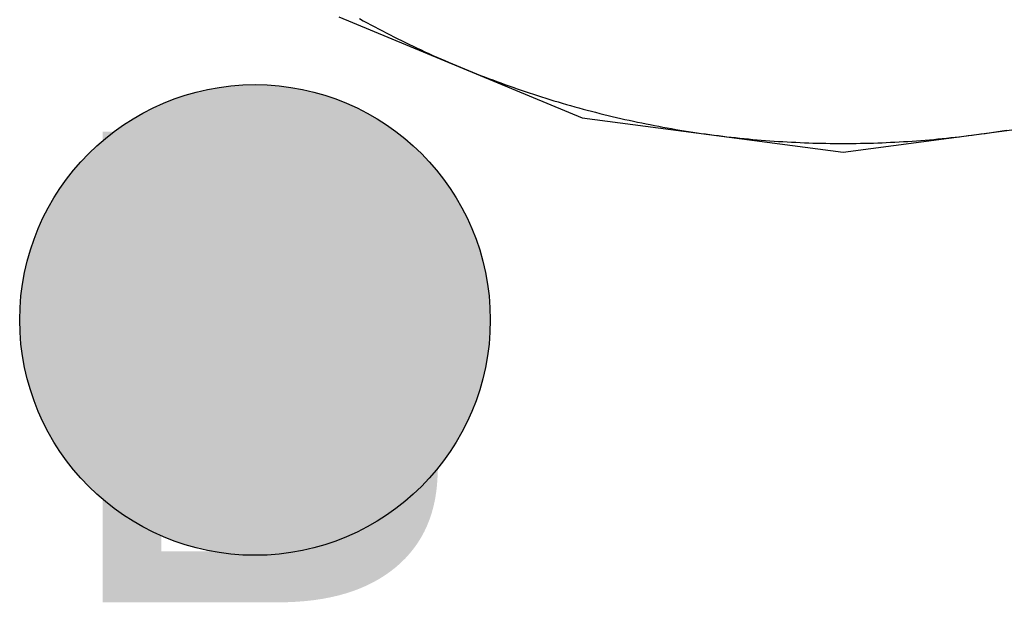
# Model space of a CAD drawing. Header units: millimetres. Extents: x -1.5 to 11.1, y -3 to 5.
# Tile 145 of 256: x 0.215 to 0.2568, y 2.838 to 2.8628. Entities that reach past the tile are written whole.
import ezdxf

# ---------------------------------------------------------------- set-up
doc = ezdxf.new("R2010")
doc.units = ezdxf.units.MM
doc.header["$MEASUREMENT"] = 0
for name, color, linetype, true_color in [('BottomLayer', 5, 'Continuous', 0x0000ff), ('DrillDrawing', 1, 'Continuous', 0xff0000), ('Metal_2', 7, 'Continuous', 0x7f0000), ('Metal_3', 7, 'Continuous', 0x3f7f00), ('TopLayer', 1, 'Continuous', 0xff0000)]:
    doc.layers.add(name, color=color, linetype=linetype, true_color=true_color)
doc.styles.add('textstyle577', font='txt')

msp = doc.modelspace()

# ---------------------------------------------------------------- hatches: boundary and pattern name
at = {"layer": 'BottomLayer', "true_color": 0x0000ff}
h = msp.add_hatch(color=5, dxfattribs=at)
edge = h.paths.add_edge_path(flags=0)
edge.add_arc((0.225, 2.85), 0.01, 0, 360)
at = {"layer": 'Metal_2', "true_color": 0x7f0000}
h = msp.add_hatch(color=16, dxfattribs=at)
edge = h.paths.add_edge_path(flags=0)
edge.add_arc((0.225, 2.85), 0.01, 0, 360)
at = {"layer": 'Metal_3', "true_color": 0x3f7f00}
h = msp.add_hatch(color=76, dxfattribs=at)
edge = h.paths.add_edge_path(flags=0)
edge.add_arc((0.225, 2.85), 0.01, 0, 360)
at = {"layer": 'TopLayer', "true_color": 0xff0000}
h = msp.add_hatch(color=1, dxfattribs=at)
edge = h.paths.add_edge_path(flags=0)
edge.add_arc((0.225, 2.85), 0.01, 0, 360)

# ---------------------------------------------------------------- linework, layer by layer
at = {"layer": 'BottomLayer'}
for p, q in [((0.228567, 2.862876), (0.238905, 2.858594)), ((0.238905, 2.858594), (0.25, 2.857133)), ((0.25, 2.857133), (0.261095, 2.858594))]:
    msp.add_line(p, q, dxfattribs=at)
at = {"layer": 'BottomLayer', "color": 5, "true_color": 0x0000ff}
msp.add_circle((0.225, 2.85), 0.01, dxfattribs=at)
at = {"layer": 'Metal_2'}
for p, q in [((0.229442, 2.862803), (0.229603, 2.862715)), ((0.229603, 2.862715), (0.229764, 2.862627)), ((0.229764, 2.862627), (0.229925, 2.86254)), ((0.229925, 2.86254), (0.230087, 2.862454)), ((0.230087, 2.862454), (0.230249, 2.862368)), ((0.230249, 2.862368), (0.230412, 2.862283)), ((0.230412, 2.862283), (0.230575, 2.862199)), ((0.230575, 2.862199), (0.230738, 2.862115)), ((0.230738, 2.862115), (0.230902, 2.862033)), ((0.230902, 2.862033), (0.231066, 2.861951)), ((0.231066, 2.861951), (0.23123, 2.861869)), ((0.23123, 2.861869), (0.231395, 2.861789)), ((0.231395, 2.861789), (0.23156, 2.861709)), ((0.23156, 2.861709), (0.231725, 2.861629)), ((0.231725, 2.861629), (0.231891, 2.861551)), ((0.231891, 2.861551), (0.232057, 2.861473)), ((0.232057, 2.861473), (0.232224, 2.861396)), ((0.232224, 2.861396), (0.23239, 2.86132)), ((0.23239, 2.86132), (0.232557, 2.861244)), ((0.232557, 2.861244), (0.232725, 2.861169)), ((0.232725, 2.861169), (0.232893, 2.861095)), ((0.232893, 2.861095), (0.233061, 2.861022)), ((0.233061, 2.861022), (0.233229, 2.860949)), ((0.233229, 2.860949), (0.233398, 2.860877)), ((0.233398, 2.860877), (0.233567, 2.860806)), ((0.233567, 2.860806), (0.233736, 2.860735)), ((0.233736, 2.860735), (0.233905, 2.860665)), ((0.233905, 2.860665), (0.234075, 2.860596)), ((0.234075, 2.860596), (0.234246, 2.860528)), ((0.234246, 2.860528), (0.234416, 2.86046)), ((0.234416, 2.86046), (0.234587, 2.860393)), ((0.234587, 2.860393), (0.234758, 2.860327)), ((0.234758, 2.860327), (0.234929, 2.860262)), ((0.234929, 2.860262), (0.235101, 2.860197)), ((0.235101, 2.860197), (0.235273, 2.860133)), ((0.235273, 2.860133), (0.235445, 2.86007)), ((0.235445, 2.86007), (0.235617, 2.860008)), ((0.235617, 2.860008), (0.23579, 2.859946)), ((0.23579, 2.859946), (0.235963, 2.859885)), ((0.235963, 2.859885), (0.236136, 2.859825)), ((0.236136, 2.859825), (0.23631, 2.859765)), ((0.23631, 2.859765), (0.236484, 2.859707)), ((0.236484, 2.859707), (0.236658, 2.859649)), ((0.236658, 2.859649), (0.236832, 2.859591)), ((0.236832, 2.859591), (0.237006, 2.859535)), ((0.237006, 2.859535), (0.237181, 2.859479)), ((0.237181, 2.859479), (0.237356, 2.859424)), ((0.237356, 2.859424), (0.237531, 2.85937)), ((0.237531, 2.85937), (0.237707, 2.859317)), ((0.237707, 2.859317), (0.237882, 2.859264)), ((0.237882, 2.859264), (0.238058, 2.859212)), ((0.238058, 2.859212), (0.238234, 2.859161)), ((0.238234, 2.859161), (0.238411, 2.85911)), ((0.238411, 2.85911), (0.238587, 2.859061)), ((0.238587, 2.859061), (0.238764, 2.859012)), ((0.238764, 2.859012), (0.238941, 2.858964)), ((0.238941, 2.858964), (0.239118, 2.858917)), ((0.239118, 2.858917), (0.239296, 2.85887)), ((0.239296, 2.85887), (0.239473, 2.858824)), ((0.239473, 2.858824), (0.239651, 2.858779)), ((0.239651, 2.858779), (0.239829, 2.858735)), ((0.239829, 2.858735), (0.240007, 2.858691)), ((0.240007, 2.858691), (0.240186, 2.858649)), ((0.240186, 2.858649), (0.240364, 2.858607)), ((0.240364, 2.858607), (0.240543, 2.858566)), ((0.240543, 2.858566), (0.240722, 2.858525)), ((0.240722, 2.858525), (0.240901, 2.858485)), ((0.240901, 2.858485), (0.24108, 2.858446)), ((0.24108, 2.858446), (0.241259, 2.858408)), ((0.241259, 2.858408), (0.241439, 2.858371)), ((0.241439, 2.858371), (0.241619, 2.858334)), ((0.241619, 2.858334), (0.241799, 2.858299)), ((0.241799, 2.858299), (0.241979, 2.858264)), ((0.241979, 2.858264), (0.242159, 2.85823)), ((0.242159, 2.85823), (0.242339, 2.858196)), ((0.242339, 2.858196), (0.24252, 2.858163)), ((0.24252, 2.858163), (0.2427, 2.858131)), ((0.2427, 2.858131), (0.242881, 2.8581)), ((0.242881, 2.8581), (0.243062, 2.85807)), ((0.243062, 2.85807), (0.243243, 2.85804)), ((0.243243, 2.85804), (0.243424, 2.858012)), ((0.243424, 2.858012), (0.243605, 2.857984)), ((0.243605, 2.857984), (0.243787, 2.857956)), ((0.256213, 2.857956), (0.256395, 2.857984)), ((0.256395, 2.857984), (0.256576, 2.858012)), ((0.256576, 2.858012), (0.256757, 2.85804)), ((0.256757, 2.85804), (0.256938, 2.85807)), ((0.243787, 2.857956), (0.243968, 2.85793)), ((0.243968, 2.85793), (0.24415, 2.857905)), ((0.24415, 2.857905), (0.244331, 2.85788)), ((0.244331, 2.85788), (0.244513, 2.857856)), ((0.244513, 2.857856), (0.244695, 2.857832)), ((0.244695, 2.857832), (0.244877, 2.85781)), ((0.244877, 2.85781), (0.245059, 2.857788)), ((0.245059, 2.857788), (0.245242, 2.857767)), ((0.245242, 2.857767), (0.245424, 2.857747)), ((0.245424, 2.857747), (0.245606, 2.857728)), ((0.245606, 2.857728), (0.245789, 2.857709)), ((0.245789, 2.857709), (0.245971, 2.857691)), ((0.245971, 2.857691), (0.246154, 2.857674)), ((0.246154, 2.857674), (0.246337, 2.857658)), ((0.246337, 2.857658), (0.246519, 2.857643)), ((0.246519, 2.857643), (0.246702, 2.857628)), ((0.246702, 2.857628), (0.246885, 2.857614)), ((0.246885, 2.857614), (0.247068, 2.857601)), ((0.247068, 2.857601), (0.247251, 2.857589)), ((0.247251, 2.857589), (0.247434, 2.857577)), ((0.247434, 2.857577), (0.247617, 2.857567)), ((0.247617, 2.857567), (0.2478, 2.857557)), ((0.2522, 2.857557), (0.252383, 2.857567)), ((0.252383, 2.857567), (0.252566, 2.857577)), ((0.252566, 2.857577), (0.252749, 2.857589)), ((0.252749, 2.857589), (0.252932, 2.857601)), ((0.252932, 2.857601), (0.253115, 2.857614)), ((0.253115, 2.857614), (0.253298, 2.857628)), ((0.253298, 2.857628), (0.253481, 2.857643)), ((0.253481, 2.857643), (0.253663, 2.857658)), ((0.253663, 2.857658), (0.253846, 2.857674)), ((0.253846, 2.857674), (0.254029, 2.857691)), ((0.254029, 2.857691), (0.254211, 2.857709)), ((0.254211, 2.857709), (0.254394, 2.857728)), ((0.254394, 2.857728), (0.254576, 2.857747)), ((0.254576, 2.857747), (0.254758, 2.857767)), ((0.254758, 2.857767), (0.254941, 2.857788)), ((0.254941, 2.857788), (0.255123, 2.85781)), ((0.255123, 2.85781), (0.255305, 2.857832)), ((0.255305, 2.857832), (0.255487, 2.857856)), ((0.255487, 2.857856), (0.255669, 2.85788)), ((0.255669, 2.85788), (0.25585, 2.857905)), ((0.25585, 2.857905), (0.256032, 2.85793)), ((0.256032, 2.85793), (0.256213, 2.857956)), ((0.2478, 2.857557), (0.247983, 2.857548)), ((0.247983, 2.857548), (0.248167, 2.85754)), ((0.248167, 2.85754), (0.24835, 2.857532)), ((0.24835, 2.857532), (0.248533, 2.857525)), ((0.248533, 2.857525), (0.248716, 2.857519)), ((0.248716, 2.857519), (0.2489, 2.857514)), ((0.2489, 2.857514), (0.249083, 2.85751)), ((0.249083, 2.85751), (0.249266, 2.857506)), ((0.249266, 2.857506), (0.24945, 2.857503)), ((0.24945, 2.857503), (0.249633, 2.857502)), ((0.249633, 2.857502), (0.249817, 2.8575)), ((0.249817, 2.8575), (0.25, 2.8575)), ((0.25, 2.8575), (0.250183, 2.8575)), ((0.250183, 2.8575), (0.250367, 2.857502)), ((0.250367, 2.857502), (0.25055, 2.857503)), ((0.25055, 2.857503), (0.250734, 2.857506)), ((0.250734, 2.857506), (0.250917, 2.85751)), ((0.250917, 2.85751), (0.2511, 2.857514)), ((0.2511, 2.857514), (0.251284, 2.857519)), ((0.251284, 2.857519), (0.251467, 2.857525)), ((0.251467, 2.857525), (0.25165, 2.857532)), ((0.25165, 2.857532), (0.251833, 2.85754)), ((0.251833, 2.85754), (0.252017, 2.857548)), ((0.252017, 2.857548), (0.2522, 2.857557))]:
    msp.add_line(p, q, dxfattribs=at)
at = {"layer": 'Metal_2', "color": 16, "true_color": 0x7f0000}
msp.add_circle((0.225, 2.85), 0.01, dxfattribs=at)
at = {"layer": 'Metal_3'}
for p, q in [((0.229442, 2.862803), (0.229603, 2.862715)), ((0.229603, 2.862715), (0.229764, 2.862627)), ((0.229764, 2.862627), (0.229925, 2.86254)), ((0.229925, 2.86254), (0.230087, 2.862454)), ((0.230087, 2.862454), (0.230249, 2.862368)), ((0.230249, 2.862368), (0.230412, 2.862283)), ((0.230412, 2.862283), (0.230575, 2.862199)), ((0.230575, 2.862199), (0.230738, 2.862115)), ((0.230738, 2.862115), (0.230902, 2.862033)), ((0.230902, 2.862033), (0.231066, 2.861951)), ((0.231066, 2.861951), (0.23123, 2.861869)), ((0.23123, 2.861869), (0.231395, 2.861789)), ((0.231395, 2.861789), (0.23156, 2.861709)), ((0.23156, 2.861709), (0.231725, 2.861629)), ((0.231725, 2.861629), (0.231891, 2.861551)), ((0.231891, 2.861551), (0.232057, 2.861473)), ((0.232057, 2.861473), (0.232224, 2.861396)), ((0.232224, 2.861396), (0.23239, 2.86132)), ((0.23239, 2.86132), (0.232557, 2.861244)), ((0.232557, 2.861244), (0.232725, 2.861169)), ((0.232725, 2.861169), (0.232893, 2.861095)), ((0.232893, 2.861095), (0.233061, 2.861022)), ((0.233061, 2.861022), (0.233229, 2.860949)), ((0.233229, 2.860949), (0.233398, 2.860877)), ((0.233398, 2.860877), (0.233567, 2.860806)), ((0.233567, 2.860806), (0.233736, 2.860735)), ((0.233736, 2.860735), (0.233905, 2.860665)), ((0.233905, 2.860665), (0.234075, 2.860596)), ((0.234075, 2.860596), (0.234246, 2.860528)), ((0.234246, 2.860528), (0.234416, 2.86046)), ((0.234416, 2.86046), (0.234587, 2.860393)), ((0.234587, 2.860393), (0.234758, 2.860327)), ((0.234758, 2.860327), (0.234929, 2.860262)), ((0.234929, 2.860262), (0.235101, 2.860197)), ((0.235101, 2.860197), (0.235273, 2.860133)), ((0.235273, 2.860133), (0.235445, 2.86007)), ((0.235445, 2.86007), (0.235617, 2.860008)), ((0.235617, 2.860008), (0.23579, 2.859946)), ((0.23579, 2.859946), (0.235963, 2.859885)), ((0.235963, 2.859885), (0.236136, 2.859825)), ((0.236136, 2.859825), (0.23631, 2.859765)), ((0.23631, 2.859765), (0.236484, 2.859707)), ((0.236484, 2.859707), (0.236658, 2.859649)), ((0.236658, 2.859649), (0.236832, 2.859591)), ((0.236832, 2.859591), (0.237006, 2.859535)), ((0.237006, 2.859535), (0.237181, 2.859479)), ((0.237181, 2.859479), (0.237356, 2.859424)), ((0.237356, 2.859424), (0.237531, 2.85937)), ((0.237531, 2.85937), (0.237707, 2.859317)), ((0.237707, 2.859317), (0.237882, 2.859264)), ((0.237882, 2.859264), (0.238058, 2.859212)), ((0.238058, 2.859212), (0.238234, 2.859161)), ((0.238234, 2.859161), (0.238411, 2.85911)), ((0.238411, 2.85911), (0.238587, 2.859061)), ((0.238587, 2.859061), (0.238764, 2.859012)), ((0.238764, 2.859012), (0.238941, 2.858964)), ((0.238941, 2.858964), (0.239118, 2.858917)), ((0.239118, 2.858917), (0.239296, 2.85887)), ((0.239296, 2.85887), (0.239473, 2.858824)), ((0.239473, 2.858824), (0.239651, 2.858779)), ((0.239651, 2.858779), (0.239829, 2.858735)), ((0.239829, 2.858735), (0.240007, 2.858691)), ((0.240007, 2.858691), (0.240186, 2.858649)), ((0.240186, 2.858649), (0.240364, 2.858607)), ((0.240364, 2.858607), (0.240543, 2.858566)), ((0.240543, 2.858566), (0.240722, 2.858525)), ((0.240722, 2.858525), (0.240901, 2.858485)), ((0.240901, 2.858485), (0.24108, 2.858446)), ((0.24108, 2.858446), (0.241259, 2.858408)), ((0.241259, 2.858408), (0.241439, 2.858371)), ((0.241439, 2.858371), (0.241619, 2.858334)), ((0.241619, 2.858334), (0.241799, 2.858299)), ((0.241799, 2.858299), (0.241979, 2.858264)), ((0.241979, 2.858264), (0.242159, 2.85823)), ((0.242159, 2.85823), (0.242339, 2.858196)), ((0.242339, 2.858196), (0.24252, 2.858163)), ((0.24252, 2.858163), (0.2427, 2.858131)), ((0.2427, 2.858131), (0.242881, 2.8581)), ((0.242881, 2.8581), (0.243062, 2.85807)), ((0.243062, 2.85807), (0.243243, 2.85804)), ((0.243243, 2.85804), (0.243424, 2.858012)), ((0.243424, 2.858012), (0.243605, 2.857984)), ((0.243605, 2.857984), (0.243787, 2.857956)), ((0.256213, 2.857956), (0.256395, 2.857984)), ((0.256395, 2.857984), (0.256576, 2.858012)), ((0.256576, 2.858012), (0.256757, 2.85804)), ((0.256757, 2.85804), (0.256938, 2.85807)), ((0.243787, 2.857956), (0.243968, 2.85793)), ((0.243968, 2.85793), (0.24415, 2.857905)), ((0.24415, 2.857905), (0.244331, 2.85788)), ((0.244331, 2.85788), (0.244513, 2.857856)), ((0.244513, 2.857856), (0.244695, 2.857832)), ((0.244695, 2.857832), (0.244877, 2.85781)), ((0.244877, 2.85781), (0.245059, 2.857788)), ((0.245059, 2.857788), (0.245242, 2.857767)), ((0.245242, 2.857767), (0.245424, 2.857747)), ((0.245424, 2.857747), (0.245606, 2.857728)), ((0.245606, 2.857728), (0.245789, 2.857709)), ((0.245789, 2.857709), (0.245971, 2.857691)), ((0.245971, 2.857691), (0.246154, 2.857674)), ((0.246154, 2.857674), (0.246337, 2.857658)), ((0.246337, 2.857658), (0.246519, 2.857643)), ((0.246519, 2.857643), (0.246702, 2.857628)), ((0.246702, 2.857628), (0.246885, 2.857614)), ((0.246885, 2.857614), (0.247068, 2.857601)), ((0.247068, 2.857601), (0.247251, 2.857589)), ((0.247251, 2.857589), (0.247434, 2.857577)), ((0.247434, 2.857577), (0.247617, 2.857567)), ((0.247617, 2.857567), (0.2478, 2.857557)), ((0.2522, 2.857557), (0.252383, 2.857567)), ((0.252383, 2.857567), (0.252566, 2.857577)), ((0.252566, 2.857577), (0.252749, 2.857589)), ((0.252749, 2.857589), (0.252932, 2.857601)), ((0.252932, 2.857601), (0.253115, 2.857614)), ((0.253115, 2.857614), (0.253298, 2.857628)), ((0.253298, 2.857628), (0.253481, 2.857643)), ((0.253481, 2.857643), (0.253663, 2.857658)), ((0.253663, 2.857658), (0.253846, 2.857674)), ((0.253846, 2.857674), (0.254029, 2.857691)), ((0.254029, 2.857691), (0.254211, 2.857709)), ((0.254211, 2.857709), (0.254394, 2.857728)), ((0.254394, 2.857728), (0.254576, 2.857747)), ((0.254576, 2.857747), (0.254758, 2.857767)), ((0.254758, 2.857767), (0.254941, 2.857788)), ((0.254941, 2.857788), (0.255123, 2.85781)), ((0.255123, 2.85781), (0.255305, 2.857832)), ((0.255305, 2.857832), (0.255487, 2.857856)), ((0.255487, 2.857856), (0.255669, 2.85788)), ((0.255669, 2.85788), (0.25585, 2.857905)), ((0.25585, 2.857905), (0.256032, 2.85793)), ((0.256032, 2.85793), (0.256213, 2.857956)), ((0.2478, 2.857557), (0.247983, 2.857548)), ((0.247983, 2.857548), (0.248167, 2.85754)), ((0.248167, 2.85754), (0.24835, 2.857532)), ((0.24835, 2.857532), (0.248533, 2.857525)), ((0.248533, 2.857525), (0.248716, 2.857519)), ((0.248716, 2.857519), (0.2489, 2.857514)), ((0.2489, 2.857514), (0.249083, 2.85751)), ((0.249083, 2.85751), (0.249266, 2.857506)), ((0.249266, 2.857506), (0.24945, 2.857503)), ((0.24945, 2.857503), (0.249633, 2.857502)), ((0.249633, 2.857502), (0.249817, 2.8575)), ((0.249817, 2.8575), (0.25, 2.8575)), ((0.25, 2.8575), (0.250183, 2.8575)), ((0.250183, 2.8575), (0.250367, 2.857502)), ((0.250367, 2.857502), (0.25055, 2.857503)), ((0.25055, 2.857503), (0.250734, 2.857506)), ((0.250734, 2.857506), (0.250917, 2.85751)), ((0.250917, 2.85751), (0.2511, 2.857514)), ((0.2511, 2.857514), (0.251284, 2.857519)), ((0.251284, 2.857519), (0.251467, 2.857525)), ((0.251467, 2.857525), (0.25165, 2.857532)), ((0.25165, 2.857532), (0.251833, 2.85754)), ((0.251833, 2.85754), (0.252017, 2.857548)), ((0.252017, 2.857548), (0.2522, 2.857557))]:
    msp.add_line(p, q, dxfattribs=at)
at = {"layer": 'Metal_3', "color": 76, "true_color": 0x3f7f00}
msp.add_circle((0.225, 2.85), 0.01, dxfattribs=at)
at = {"layer": 'TopLayer'}
for p, q in [((0.229442, 2.862803), (0.229603, 2.862715)), ((0.229603, 2.862715), (0.229764, 2.862627)), ((0.229764, 2.862627), (0.229925, 2.86254)), ((0.229925, 2.86254), (0.230087, 2.862454)), ((0.230087, 2.862454), (0.230249, 2.862368)), ((0.230249, 2.862368), (0.230412, 2.862283)), ((0.230412, 2.862283), (0.230575, 2.862199)), ((0.230575, 2.862199), (0.230738, 2.862115)), ((0.230738, 2.862115), (0.230902, 2.862033)), ((0.230902, 2.862033), (0.231066, 2.861951)), ((0.231066, 2.861951), (0.23123, 2.861869)), ((0.23123, 2.861869), (0.231395, 2.861789)), ((0.231395, 2.861789), (0.23156, 2.861709)), ((0.23156, 2.861709), (0.231725, 2.861629)), ((0.231725, 2.861629), (0.231891, 2.861551)), ((0.231891, 2.861551), (0.232057, 2.861473)), ((0.232057, 2.861473), (0.232224, 2.861396)), ((0.232224, 2.861396), (0.23239, 2.86132)), ((0.23239, 2.86132), (0.232557, 2.861244)), ((0.232557, 2.861244), (0.232725, 2.861169)), ((0.232725, 2.861169), (0.232893, 2.861095)), ((0.232893, 2.861095), (0.233061, 2.861022)), ((0.233061, 2.861022), (0.233229, 2.860949)), ((0.233229, 2.860949), (0.233398, 2.860877)), ((0.233398, 2.860877), (0.233567, 2.860806)), ((0.233567, 2.860806), (0.233736, 2.860735)), ((0.233736, 2.860735), (0.233905, 2.860665)), ((0.233905, 2.860665), (0.234075, 2.860596)), ((0.234075, 2.860596), (0.234246, 2.860528)), ((0.234246, 2.860528), (0.234416, 2.86046)), ((0.234416, 2.86046), (0.234587, 2.860393)), ((0.234587, 2.860393), (0.234758, 2.860327)), ((0.234758, 2.860327), (0.234929, 2.860262)), ((0.234929, 2.860262), (0.235101, 2.860197)), ((0.235101, 2.860197), (0.235273, 2.860133)), ((0.235273, 2.860133), (0.235445, 2.86007)), ((0.235445, 2.86007), (0.235617, 2.860008)), ((0.235617, 2.860008), (0.23579, 2.859946)), ((0.23579, 2.859946), (0.235963, 2.859885)), ((0.235963, 2.859885), (0.236136, 2.859825)), ((0.236136, 2.859825), (0.23631, 2.859765)), ((0.23631, 2.859765), (0.236484, 2.859707)), ((0.236484, 2.859707), (0.236658, 2.859649)), ((0.236658, 2.859649), (0.236832, 2.859591)), ((0.236832, 2.859591), (0.237006, 2.859535)), ((0.237006, 2.859535), (0.237181, 2.859479)), ((0.237181, 2.859479), (0.237356, 2.859424)), ((0.237356, 2.859424), (0.237531, 2.85937)), ((0.237531, 2.85937), (0.237707, 2.859317)), ((0.237707, 2.859317), (0.237882, 2.859264)), ((0.237882, 2.859264), (0.238058, 2.859212)), ((0.238058, 2.859212), (0.238234, 2.859161)), ((0.238234, 2.859161), (0.238411, 2.85911)), ((0.238411, 2.85911), (0.238587, 2.859061)), ((0.238587, 2.859061), (0.238764, 2.859012)), ((0.238764, 2.859012), (0.238941, 2.858964)), ((0.238941, 2.858964), (0.239118, 2.858917)), ((0.239118, 2.858917), (0.239296, 2.85887)), ((0.239296, 2.85887), (0.239473, 2.858824)), ((0.239473, 2.858824), (0.239651, 2.858779)), ((0.239651, 2.858779), (0.239829, 2.858735)), ((0.239829, 2.858735), (0.240007, 2.858691)), ((0.240007, 2.858691), (0.240186, 2.858649)), ((0.240186, 2.858649), (0.240364, 2.858607)), ((0.240364, 2.858607), (0.240543, 2.858566)), ((0.240543, 2.858566), (0.240722, 2.858525)), ((0.240722, 2.858525), (0.240901, 2.858485)), ((0.240901, 2.858485), (0.24108, 2.858446)), ((0.24108, 2.858446), (0.241259, 2.858408)), ((0.241259, 2.858408), (0.241439, 2.858371)), ((0.241439, 2.858371), (0.241619, 2.858334)), ((0.241619, 2.858334), (0.241799, 2.858299)), ((0.241799, 2.858299), (0.241979, 2.858264)), ((0.241979, 2.858264), (0.242159, 2.85823)), ((0.242159, 2.85823), (0.242339, 2.858196)), ((0.242339, 2.858196), (0.24252, 2.858163)), ((0.24252, 2.858163), (0.2427, 2.858131)), ((0.2427, 2.858131), (0.242881, 2.8581)), ((0.242881, 2.8581), (0.243062, 2.85807)), ((0.243062, 2.85807), (0.243243, 2.85804)), ((0.243243, 2.85804), (0.243424, 2.858012)), ((0.243424, 2.858012), (0.243605, 2.857984)), ((0.243605, 2.857984), (0.243787, 2.857956)), ((0.256213, 2.857956), (0.256395, 2.857984)), ((0.256395, 2.857984), (0.256576, 2.858012)), ((0.256576, 2.858012), (0.256757, 2.85804)), ((0.256757, 2.85804), (0.256938, 2.85807)), ((0.243787, 2.857956), (0.243968, 2.85793)), ((0.243968, 2.85793), (0.24415, 2.857905)), ((0.24415, 2.857905), (0.244331, 2.85788)), ((0.244331, 2.85788), (0.244513, 2.857856)), ((0.244513, 2.857856), (0.244695, 2.857832)), ((0.244695, 2.857832), (0.244877, 2.85781)), ((0.244877, 2.85781), (0.245059, 2.857788)), ((0.245059, 2.857788), (0.245242, 2.857767)), ((0.245242, 2.857767), (0.245424, 2.857747)), ((0.245424, 2.857747), (0.245606, 2.857728)), ((0.245606, 2.857728), (0.245789, 2.857709)), ((0.245789, 2.857709), (0.245971, 2.857691)), ((0.245971, 2.857691), (0.246154, 2.857674)), ((0.246154, 2.857674), (0.246337, 2.857658)), ((0.246337, 2.857658), (0.246519, 2.857643)), ((0.246519, 2.857643), (0.246702, 2.857628)), ((0.246702, 2.857628), (0.246885, 2.857614)), ((0.246885, 2.857614), (0.247068, 2.857601)), ((0.247068, 2.857601), (0.247251, 2.857589)), ((0.247251, 2.857589), (0.247434, 2.857577)), ((0.247434, 2.857577), (0.247617, 2.857567)), ((0.247617, 2.857567), (0.2478, 2.857557)), ((0.2522, 2.857557), (0.252383, 2.857567)), ((0.252383, 2.857567), (0.252566, 2.857577)), ((0.252566, 2.857577), (0.252749, 2.857589)), ((0.252749, 2.857589), (0.252932, 2.857601)), ((0.252932, 2.857601), (0.253115, 2.857614)), ((0.253115, 2.857614), (0.253298, 2.857628)), ((0.253298, 2.857628), (0.253481, 2.857643)), ((0.253481, 2.857643), (0.253663, 2.857658)), ((0.253663, 2.857658), (0.253846, 2.857674)), ((0.253846, 2.857674), (0.254029, 2.857691)), ((0.254029, 2.857691), (0.254211, 2.857709)), ((0.254211, 2.857709), (0.254394, 2.857728)), ((0.254394, 2.857728), (0.254576, 2.857747)), ((0.254576, 2.857747), (0.254758, 2.857767)), ((0.254758, 2.857767), (0.254941, 2.857788)), ((0.254941, 2.857788), (0.255123, 2.85781)), ((0.255123, 2.85781), (0.255305, 2.857832)), ((0.255305, 2.857832), (0.255487, 2.857856)), ((0.255487, 2.857856), (0.255669, 2.85788)), ((0.255669, 2.85788), (0.25585, 2.857905)), ((0.25585, 2.857905), (0.256032, 2.85793)), ((0.256032, 2.85793), (0.256213, 2.857956)), ((0.2478, 2.857557), (0.247983, 2.857548)), ((0.247983, 2.857548), (0.248167, 2.85754)), ((0.248167, 2.85754), (0.24835, 2.857532)), ((0.24835, 2.857532), (0.248533, 2.857525)), ((0.248533, 2.857525), (0.248716, 2.857519)), ((0.248716, 2.857519), (0.2489, 2.857514)), ((0.2489, 2.857514), (0.249083, 2.85751)), ((0.249083, 2.85751), (0.249266, 2.857506)), ((0.249266, 2.857506), (0.24945, 2.857503)), ((0.24945, 2.857503), (0.249633, 2.857502)), ((0.249633, 2.857502), (0.249817, 2.8575)), ((0.249817, 2.8575), (0.25, 2.8575)), ((0.25, 2.8575), (0.250183, 2.8575)), ((0.250183, 2.8575), (0.250367, 2.857502)), ((0.250367, 2.857502), (0.25055, 2.857503)), ((0.25055, 2.857503), (0.250734, 2.857506)), ((0.250734, 2.857506), (0.250917, 2.85751)), ((0.250917, 2.85751), (0.2511, 2.857514)), ((0.2511, 2.857514), (0.251284, 2.857519)), ((0.251284, 2.857519), (0.251467, 2.857525)), ((0.251467, 2.857525), (0.25165, 2.857532)), ((0.25165, 2.857532), (0.251833, 2.85754)), ((0.251833, 2.85754), (0.252017, 2.857548)), ((0.252017, 2.857548), (0.2522, 2.857557))]:
    msp.add_line(p, q, dxfattribs=at)
at = {"layer": 'TopLayer', "color": 1, "true_color": 0xff0000}
msp.add_circle((0.225, 2.85), 0.01, dxfattribs=at)

# ---------------------------------------------------------------- texts
at = {"layer": 'DrillDrawing', "style": 'textstyle577'}
msp.add_text('B', height=0.02, dxfattribs=at).set_placement((0.216335, 2.838003))

doc.saveas('drawing.dxf')
